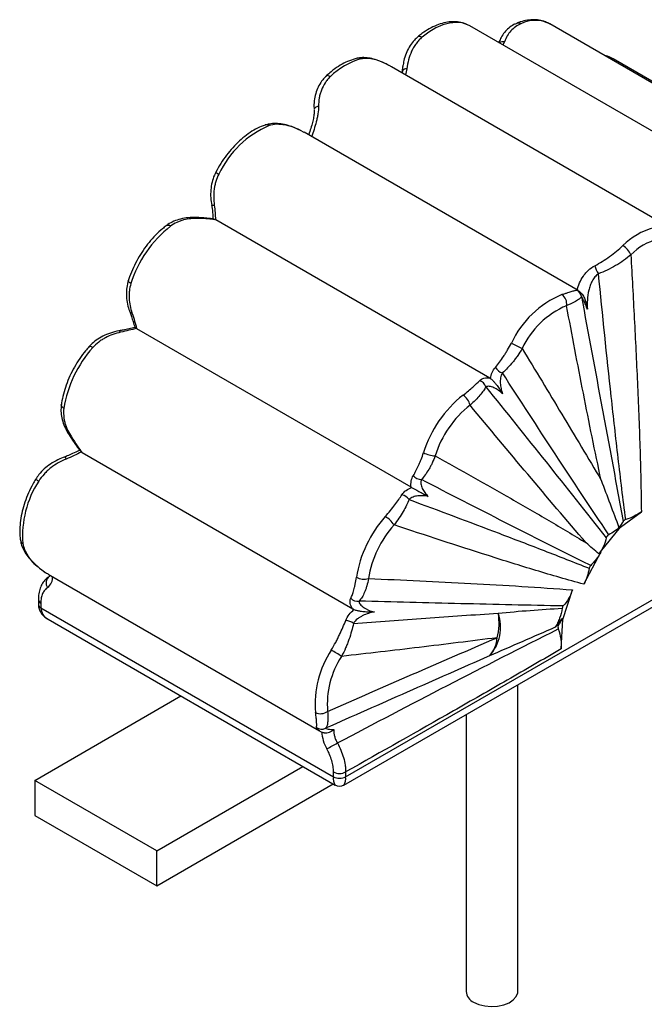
# Paper-space layout '_Isométrica' of a CAD drawing. Header units: millimetres. Extents: x -1323 to -510, y -1084 to 389.
# Tile 3 of 12: x -1323 to -1178, y -182 to 46. Entities that reach past the tile are written whole.
import ezdxf

# ---------------------------------------------------------------- set-up
doc = ezdxf.new("R2010")
doc.units = ezdxf.units.MM

psp = doc.layouts.new('_Isométrica')

# ---------------------------------------------------------------- linework, layer by layer
at = {"color": 7, "linetype": 'Continuous', "lineweight": 25}
for p, q in [((-1150.93, 5.86), (-1218.81, 45.04)), ((-1132.36, 6.31), (-1200.25, 45.49)), ((-1211.99, 41.39), (-1212.09, 41.16)), ((-1117.68, -1.79), (-1185.56, 37.4)), ((-1237.23, 35.68), (-1237.57, 35.87)), ((-1237, 35.53), (-1237.55, 35.86)), ((-1173.37, -1.17), (-1236.98, 35.55)), ((-1234.31, 35.95), (-1234.58, 34.17)), ((-1234.44, 34.6), (-1234.52, 34.13)), ((-1234.44, 34.6), (-1234.26, 35.94)), ((-1257.28, 20.31), (-1258.13, 20.81)), ((-1193.69, -16.35), (-1257.25, 20.35)), ((-1214.17, -36.64), (-1277.7, 0.04)), ((-1232.43, -61.96), (-1296.06, -25.22)), ((-1247.62, -129.13), (-1109.02, -49.12)), ((-1248.03, -131.06), (-1110.06, -51.41)), ((-1245.93, -90.22), (-1308.74, -53.96)), ((-1183.86, -71.2), (-1179.01, -67.69)), ((-1188.47, -76.97), (-1183.86, -71.2)), ((-1183.98, -71.14), (-1183.86, -71.2)), ((-1192.37, -84.48), (-1188.41, -77)), ((-1188.47, -76.97), (-1188.41, -77)), ((-1316.81, -82), (-1316.64, -82.09)), ((-1316.66, -82.13), (-1253.71, -118.47)), ((-1197.22, -92.61), (-1194.99, -85.8)), ((-1318.91, -88), (-1318.91, -89.12)), ((-1318.33, -88.82), (-1318.33, -89.94)), ((-1318.33, -89.94), (-1250.44, -129.13)), ((-1316.67, -92.59), (-1250.03, -131.06)), ((-1197.6, -99.45), (-1197.22, -92.61)), ((-1197.22, -92.61), (-1197.48, -92.47)), ((-1207.67, -178.95), (-1207.67, -107.76)), ((-1319.74, -129.95), (-1285.85, -110.38)), ((-1219.67, -114.69), (-1219.67, -178.95)), ((-1253.58, -118.48), (-1253.69, -118.43)), ((-1291.46, -146.27), (-1257.56, -126.71)), ((-1291.46, -146.27), (-1319.74, -129.95)), ((-1319.74, -129.95), (-1319.74, -138.11)), ((-1250.44, -129.13), (-1250.44, -128.01)), ((-1247.62, -128.01), (-1247.62, -129.13)), ((-1291.46, -154.44), (-1250.49, -130.79)), ((-1319.74, -138.11), (-1291.46, -154.44)), ((-1291.46, -154.44), (-1291.46, -146.27))]:
    psp.add_line(p, q, dxfattribs=at)
at = {"color": 8, "linetype": 'Continuous', "lineweight": 25}
for p, q in [((-1212.07, 41.15), (-1211.96, 41.38)), ((-1210.79, 41.37), (-1211.15, 40.62)), ((-1234.52, 34.13), (-1234.44, 34.6)), ((-1233.4, 35.1), (-1233.7, 33.66))]:
    psp.add_line(p, q, dxfattribs=at)
at = {"color": 8, "linetype": 'Continuous', "lineweight": 25, "flags": 128}
for points in [[(-1218.81, 45.04), (-1219.33, 45.31), (-1220.6, 45.71), (-1222, 45.84), (-1223.5, 45.69), (-1225.06, 45.26), (-1226.67, 44.55), (-1228.28, 43.6), (-1229.88, 42.4)], [(-1229.88, 42.4), (-1230.15, 42.53), (-1230.4, 42.6), (-1230.62, 42.61), (-1230.79, 42.56), (-1230.86, 42.52)], [(-1185.56, 37.4), (-1186.49, 37.83), (-1187.39, 38.07)], [(-1251.16, 33.28), (-1251.43, 33.41), (-1251.67, 33.49), (-1251.88, 33.51), (-1252.04, 33.47), (-1252.11, 33.42)], [(-1297.43, -14.75), (-1297.69, -14.59), (-1297.88, -14.44), (-1298, -14.29), (-1298.06, -14.15), (-1298.05, -14.07)], [(-1297.19, -21.54), (-1297.35, -21.55), (-1297.47, -21.55), (-1297.57, -21.53), (-1297.62, -21.5), (-1297.64, -21.48)], [(-1299.82, -26.02), (-1299.9, -25.89), (-1299.98, -25.79), (-1300.06, -25.73), (-1300.13, -25.69), (-1300.19, -25.69)], [(-1306.29, -29.58), (-1306.56, -29.44), (-1306.79, -29.35), (-1306.98, -29.32), (-1307.12, -29.33), (-1307.18, -29.38)], [(-1313, -43.67), (-1313.25, -43.5), (-1313.44, -43.31), (-1313.56, -43.12), (-1313.6, -42.93), (-1313.59, -42.87)], [(-1319.1, -80.31), (-1319.18, -80.28), (-1319.2, -80.26)]]:
    psp.add_lwpolyline(points, dxfattribs=at)
at = {"color": 7, "linetype": 'Continuous', "lineweight": 25, "flags": 128}
for points in [[(-1253.9, 26.42), (-1254.12, 26.35), (-1254.33, 26.27), (-1254.51, 26.17), (-1254.66, 26.07), (-1254.78, 25.97), (-1254.86, 25.86), (-1254.91, 25.75), (-1254.93, 25.64)], [(-1217.92, -181.39), (-1216.73, -181.93), (-1215.35, -182.27), (-1213.86, -182.41), (-1212.37, -182.33), (-1210.95, -182.03), (-1209.71, -181.54), (-1208.71, -180.89), (-1208.03, -180.12), (-1207.7, -179.27), (-1207.67, -178.95)]]:
    psp.add_lwpolyline(points, dxfattribs=at)
at = {"color": 8, "linetype": 'Continuous', "lineweight": 25}
for centre, radius, start, end in [((-1207.56, 44.63), 1.08, 56.4437, 109.0321), ((-1203.64, 38.82), 7.49, 63.0682, 116.3301), ((-1210.99, 39.57), 1.81, 83.626, 122.8473), ((-1244.69, 36.37), 1.18, 58.4344, 101.2909), ((-1265.95, 20.98), 1.12, 57.1912, 106.4683), ((-1276.14, 12.71), 2.25, 224.8131, 246.5589), ((-1278.6, 5.75), 2.33, 267.3743, 282.528), ((-1282.09, 0.21), 0.371, 26.8419, 81.981), ((-1288.83, -2.1), 0.88, 49.4465, 118.3314), ((-1311.33, -50.04), 0.275, 223.9652, 287.2472), ((-1313.69, -55.74), 1.28, 13.2147, 40.6899), ((-1321.41, -64.53), 4.73, 56.8734, 67.1338), ((-1322.02, -74.05), 1.09, 190.82, 243.4817), ((-1317.91, -87.9), 1.01, 186.3271, 245.57), ((-1317.91, -89.02), 1.01, 185.7249, 245.6227), ((-1315.21, -89.83), 3.11, 181.9221, 242.157), ((-1247.76, -129.57), 2.72, 170.6978, 213.1776), ((-1250.3, -129.57), 2.72, 326.7992, 9.3104)]:
    psp.add_arc(centre, radius, start, end, dxfattribs=at)
at = {"color": 7, "linetype": 'Continuous', "lineweight": 25}
for centre, radius, start, end in [((-1239.96, 22.06), 15.85, 105.036, 134.9685), ((-1233.4, 33.76), 1.34, 89.8589, 141.1885), ((-1256.57, 1.11), 22.58, 112.8854, 155.018), ((-1271.17, -23.01), 27.54, 128.3756, 162.5441), ((-1172.08, -17.13), 15.85, 105.036, 134.9685), ((-1171.56, -17.94), 13.99, 105.036, 134.9685), ((-1185.53, -9.7), 4.41, 21.9978, 59.2252), ((-1184.72, -9.4), 5.21, 193.0706, 215.7771), ((-1188.68, -38.08), 22.58, 112.8854, 155.018), ((-1198.94, -19.44), 2.62, 350.7543, 55.7993), ((-1194.89, -18.01), 2, 8.0363, 62.0816), ((-1188.61, -38.21), 19.92, 112.8854, 155.018), ((-1285.71, -48.03), 27.64, 138.1337, 170.9222), ((-1196.37, -6.41), 25.55, 239.9924, 246.2488), ((-1210.34, -32.61), 2.98, 211.8984, 252.4108), ((-1217.16, -39.34), 2.17, 18.1586, 73.6719), ((-1203.28, -62.2), 27.54, 128.3756, 162.5441), ((-1222.25, -43.66), 3.57, 11.8315, 58.4135), ((-1203.67, -61.97), 24.3, 128.3756, 162.5441), ((-1226.75, -49.02), 5.66, 240.3278, 268.988), ((-1230, -57.78), 2.4, 217.0956, 268.9275), ((-1299.63, -73.14), 22.95, 146.7791, 184.7133), ((-1235.01, -66.13), 2.47, 32.0619, 79.4352), ((-1217.83, -87.22), 27.64, 138.1337, 170.9222), ((-1218.23, -86.99), 24.39, 138.1337, 170.9222), ((-1241.41, -73.9), 5.94, 32.4411, 59.7284), ((-1315.33, -84.15), 1.81, 125.738, 216.4436), ((-1318.65, -82.81), 3.05, 307.7334, 2.8256), ((-1243.38, -79.64), 3.66, 241.47, 286.8807), ((-1244.88, -86.29), 2.11, 222.859, 280.8577), ((-1221.38, -94.46), 9.72, 317.0419, 19.6816), ((-1224.82, -93.51), 12.81, 344.7804, 10.4681), ((-1247.75, -95.89), 3.01, 50.0787, 87.177), ((-1198.13, -94.99), 1.03, 135.5345, 147.6006), ((-1219.28, -96.44), 6.83, 317.2323, 356.4031), ((-1231.75, -112.32), 22.95, 146.7791, 184.7133), ((-1278.6, -147.67), 55.33, 57.1217, 60.0089), ((-1231.63, -112.3), 20.25, 146.7791, 184.7133), ((-1253.42, -111.77), 2.72, 243.7861, 306.253), ((-1253.18, -116.08), 2, 232.8646, 296.0512), ((-1244.26, -118.17), 8.93, 183.4593, 210.0022), ((-1283.42, -62.61), 67.75, 297.6444, 300.0138), ((-1249.03, -125.28), 3.07, 242.6097, 297.3903), ((-1249.03, -126.4), 3.07, 242.6097, 297.3903), ((-1249.03, -129.32), 2, 237.9074, 301.8435), ((-1216.79, -178.73), 2.89, 184.2066, 247.1136)]:
    psp.add_arc(centre, radius, start, end, dxfattribs=at)
for points, knots in [([(-1218.84, 45.06), (-1219.28, 45.27), (-1220.16, 45.71), (-1221.64, 46.01), (-1223.2, 46.04), (-1224.83, 45.78), (-1226.51, 45.23), (-1228.22, 44.4), (-1229.68, 43.46), (-1230.54, 42.77), (-1230.86, 42.51)], [0, 0, 0, 0, 0.124184, 0.250162, 0.377673, 0.508544, 0.64323, 0.780863, 0.920017, 1, 1, 1, 1]), ([(-1200.19, 45.44), (-1200.55, 45.63), (-1201.34, 46.07), (-1202.72, 46.41), (-1204.26, 46.51), (-1205.87, 46.31), (-1207.1, 45.97), (-1207.78, 45.7), (-1207.92, 45.65)], [0, 0, 0, 0, 0.158982, 0.352587, 0.547675, 0.747442, 0.949342, 1, 1, 1, 1]), ([(-1207.9, 45.61), (-1208.14, 45.52), (-1208.83, 45.27), (-1209.8, 44.56), (-1210.79, 43.54), (-1211.53, 42.45), (-1211.86, 41.68), (-1211.99, 41.35)], [0, 0, 0, 0, 0.1220837, 0.3519118, 0.5846611, 0.8272844, 1, 1, 1, 1]), ([(-1206.96, 45.53), (-1207.41, 45.35), (-1207.83, 45.11), (-1208.59, 44.56), (-1208.95, 44.23), (-1209.9, 43.16), (-1210.4, 42.32), (-1210.79, 41.37)], [0, 0, 0, 0, 0.25, 0.25, 0.5, 0.5, 1, 1, 1, 1]), ([(-1230.84, 42.49), (-1231.13, 42.25), (-1231.82, 41.66), (-1232.7, 40.49), (-1233.48, 39.02), (-1234.03, 37.5), (-1234.21, 36.45), (-1234.28, 35.98)], [0, 0, 0, 0, 0.149879, 0.360001, 0.580134, 0.811284, 1, 1, 1, 1]), ([(-1229.88, 42.4), (-1230.15, 42.18), (-1230.4, 41.94), (-1230.86, 41.44), (-1231.08, 41.18), (-1231.48, 40.64), (-1231.67, 40.35), (-1232.02, 39.76), (-1232.18, 39.45), (-1232.61, 38.51), (-1232.84, 37.85), (-1233.2, 36.51), (-1233.32, 35.81), (-1233.4, 35.1)], [0, 0, 0, 0, 0.125, 0.125, 0.25, 0.25, 0.375, 0.375, 0.5, 0.5, 0.75, 0.75, 1, 1, 1, 1]), ([(-1244.92, 37.52), (-1245.24, 37.44), (-1246.12, 37.22), (-1247.59, 36.63), (-1249.3, 35.67), (-1250.82, 34.58), (-1251.73, 33.76), (-1252.11, 33.42)], [0, 0, 0, 0, 0.129132, 0.361984, 0.597055, 0.833726, 1, 1, 1, 1]), ([(-1237.72, 35.94), (-1237.88, 36.03), (-1238.61, 36.44), (-1239.89, 36.98), (-1241.51, 37.48), (-1243, 37.69), (-1244.14, 37.7), (-1244.74, 37.54), (-1244.91, 37.49)], [0, 0, 0, 0, 0.064332, 0.304527, 0.524052, 0.729672, 0.925061, 1, 1, 1, 1]), ([(-1237.55, 35.86), (-1238.13, 36.17), (-1238.7, 36.45), (-1239.85, 36.92), (-1240.41, 37.11), (-1241.52, 37.38), (-1242.07, 37.46), (-1243.11, 37.51), (-1243.6, 37.47), (-1244.07, 37.37)], [0, 0, 0, 0, 0.25, 0.25, 0.5, 0.5, 0.75, 0.75, 1, 1, 1, 1]), ([(-1185.51, 37.36), (-1185.94, 37.6), (-1186.56, 37.94), (-1187.26, 38.08), (-1187.47, 38.12)], [0, 0, 0, 0, 0.700216, 1, 1, 1, 1]), ([(-1252.09, 33.4), (-1252.38, 33.12), (-1253.06, 32.47), (-1253.85, 31.21), (-1254.5, 29.72), (-1254.88, 28.08), (-1255.02, 26.69), (-1254.92, 25.87), (-1254.89, 25.63)], [0, 0, 0, 0, 0.141476, 0.325152, 0.513556, 0.710016, 0.914325, 1, 1, 1, 1]), ([(-1251.16, 33.28), (-1251.39, 33.06), (-1251.61, 32.83), (-1252.02, 32.34), (-1252.21, 32.09), (-1252.73, 31.3), (-1253.02, 30.74), (-1253.36, 29.85), (-1253.46, 29.55), (-1253.63, 28.94), (-1253.7, 28.63), (-1253.86, 27.69), (-1253.91, 27.06), (-1253.9, 26.42)], [0, 0, 0, 0, 0.125, 0.125, 0.25, 0.25, 0.5, 0.5, 0.625, 0.625, 0.75, 0.75, 1, 1, 1, 1]), ([(-1254.94, 25.47), (-1254.93, 25.38), (-1254.89, 24.98), (-1255, 24.1), (-1255.23, 22.91), (-1255.61, 21.57), (-1255.96, 20.49), (-1256.15, 19.87), (-1256.19, 19.73)], [0, 0, 0, 0, 0.0571, 0.236908, 0.433429, 0.657893, 0.923277, 1, 1, 1, 1]), ([(-1253.9, 26.42), (-1253.88, 25.84), (-1253.94, 25.24), (-1254.09, 24.33), (-1254.15, 24.02), (-1254.29, 23.4), (-1254.36, 23.1), (-1254.6, 22.2), (-1254.78, 21.6), (-1255.14, 20.41), (-1255.33, 19.83), (-1255.51, 19.26)], [0, 0, 0, 0, 0.25, 0.25, 0.375, 0.375, 0.5, 0.5, 0.75, 0.75, 1, 1, 1, 1]), ([(-1266.27, 22.05), (-1266.58, 21.93), (-1267.47, 21.62), (-1268.94, 20.88), (-1270.64, 19.76), (-1272.28, 18.4), (-1273.84, 16.82), (-1275.28, 15.06), (-1276.61, 13.16), (-1277.36, 11.81), (-1277.73, 11.13)], [0, 0, 0, 0, 0.072154, 0.2043, 0.337101, 0.470097, 0.602794, 0.735138, 0.867226, 1, 1, 1, 1]), ([(-1258.17, 20.83), (-1258.81, 21.13), (-1260.02, 21.69), (-1261.79, 22.2), (-1263.43, 22.42), (-1264.92, 22.39), (-1265.83, 22.16), (-1266.26, 22.04)], [0, 0, 0, 0, 0.237845, 0.449898, 0.645966, 0.831979, 1, 1, 1, 1]), ([(-1258.13, 20.81), (-1258.76, 21.12), (-1259.38, 21.39), (-1260.63, 21.82), (-1261.25, 21.98), (-1262.17, 22.14), (-1262.48, 22.17), (-1263.09, 22.21), (-1263.38, 22.22), (-1264.26, 22.18), (-1264.82, 22.09), (-1265.35, 21.91)], [0, 0, 0, 0, 0.25, 0.25, 0.5, 0.5, 0.625, 0.625, 0.75, 0.75, 1, 1, 1, 1]), ([(-1277.7, 11.11), (-1277.83, 10.87), (-1278.24, 10.14), (-1278.66, 8.75), (-1278.94, 6.98), (-1278.97, 5.18), (-1278.78, 3.99), (-1278.69, 3.42)], [0, 0, 0, 0, 0.102447, 0.319625, 0.545449, 0.780634, 1, 1, 1, 1]), ([(-1277.03, 10.65), (-1277.32, 10.1), (-1277.55, 9.53), (-1277.82, 8.65), (-1277.9, 8.35), (-1278.03, 7.74), (-1278.08, 7.44), (-1278.21, 6.53), (-1278.24, 5.92), (-1278.23, 4.7), (-1278.18, 4.09), (-1278.09, 3.47)], [0, 0, 0, 0, 0.25, 0.25, 0.375, 0.375, 0.5, 0.5, 0.75, 0.75, 1, 1, 1, 1]), ([(-1278.72, 3.42), (-1278.67, 3.15), (-1278.54, 2.45), (-1278.45, 1.33), (-1278.4, 0.54), (-1278.38, 0.15)], [0, 0, 0, 0, 0.233969, 0.622041, 1, 1, 1, 1]), ([(-1278.09, 3.47), (-1278.01, 2.88), (-1277.95, 2.31), (-1277.87, 1.19), (-1277.85, 0.64), (-1277.82, 0.1)], [0, 0, 0, 0, 0.5, 0.5, 1, 1, 1, 1]), ([(-1282.04, 0.57), (-1282.11, 0.57), (-1282.81, 0.66), (-1284.12, 0.57), (-1285.89, 0.3), (-1287.46, -0.25), (-1288.59, -0.8), (-1289.11, -1.24), (-1289.23, -1.34)], [0, 0, 0, 0, 0.025992, 0.274307, 0.507381, 0.726954, 0.935997, 1, 1, 1, 1]), ([(-1281.76, 0.38), (-1282.94, 0.42), (-1284.09, 0.31), (-1285.48, -0.05), (-1285.76, -0.14), (-1286.29, -0.33), (-1286.56, -0.44), (-1287.32, -0.8), (-1287.81, -1.09), (-1288.26, -1.43)], [0, 0, 0, 0, 0.5, 0.5, 0.625, 0.625, 0.75, 0.75, 1, 1, 1, 1]), ([(-1278.04, 0.16), (-1278.09, 0.18), (-1278.64, 0.34), (-1279.71, 0.43), (-1281, 0.52), (-1281.78, 0.57), (-1282.05, 0.58)], [0, 0, 0, 0, 0.044117, 0.487514, 0.8251, 1, 1, 1, 1]), ([(-1277.7, 0.04), (-1277.98, 0.1), (-1278.28, 0.15), (-1278.89, 0.23), (-1279.22, 0.26), (-1280.23, 0.33), (-1280.95, 0.35), (-1281.76, 0.38)], [0, 0, 0, 0, 0.25, 0.25, 0.5, 0.5, 1, 1, 1, 1]), ([(-1289.25, -1.32), (-1289.55, -1.55), (-1290.39, -2.21), (-1291.74, -3.47), (-1293.24, -5.15), (-1294.62, -7), (-1295.84, -8.97), (-1296.9, -11.03), (-1297.61, -12.75), (-1297.95, -13.76), (-1298.05, -14.07)], [0, 0, 0, 0, 0.076836, 0.220925, 0.364611, 0.507963, 0.651129, 0.794298, 0.937633, 1, 1, 1, 1]), ([(-1189.8, -10.58), (-1189.22, -10.28), (-1188.65, -9.95), (-1187.5, -9.23), (-1186.94, -8.84), (-1185.83, -8.04), (-1185.28, -7.62), (-1184.24, -6.78), (-1183.75, -6.35), (-1183.28, -5.91)], [0, 0, 0, 0, 0.25, 0.25, 0.5, 0.5, 0.75, 0.75, 1, 1, 1, 1]), ([(-1181.45, -8.05), (-1181.96, -8.5), (-1182.52, -8.93), (-1183.7, -9.78), (-1184.33, -10.18), (-1185.61, -10.94), (-1186.27, -11.29), (-1187.61, -11.93), (-1188.28, -12.21), (-1188.95, -12.45)], [0, 0, 0, 0, 0.25, 0.25, 0.5, 0.5, 0.75, 0.75, 1, 1, 1, 1]), ([(-1181.45, -8.05), (-1181.17, -12.97), (-1180.9, -17.9), (-1180.39, -27.78), (-1180.15, -32.72), (-1179.71, -42.64), (-1179.51, -47.61), (-1179.26, -55.1), (-1179.19, -57.61), (-1179.07, -62.63), (-1179.03, -65.15), (-1179.01, -67.69)], [0, 0, 0, 0, 0.25, 0.25, 0.5, 0.5, 0.75, 0.75, 0.875, 0.875, 1, 1, 1, 1]), ([(-1193.97, -16.27), (-1193.8, -15.69), (-1193.59, -15.12), (-1193.09, -14.01), (-1192.8, -13.48), (-1192.28, -12.74), (-1192.1, -12.5), (-1191.7, -12.04), (-1191.49, -11.81), (-1190.82, -11.2), (-1190.34, -10.85), (-1189.8, -10.58)], [0, 0, 0, 0, 0.25, 0.25, 0.5, 0.5, 0.625, 0.625, 0.75, 0.75, 1, 1, 1, 1]), ([(-1188.95, -12.45), (-1189.27, -12.65), (-1189.55, -12.91), (-1190.04, -13.48), (-1190.26, -13.8), (-1190.62, -14.47), (-1190.77, -14.82), (-1191.03, -15.54), (-1191.13, -15.91), (-1191.39, -17.02), (-1191.48, -17.76), (-1191.57, -19.24), (-1191.56, -19.97), (-1191.53, -20.68)], [0, 0, 0, 0, 0.125, 0.125, 0.25, 0.25, 0.375, 0.375, 0.5, 0.5, 0.75, 0.75, 1, 1, 1, 1]), ([(-1182.64, -69.47), (-1183.25, -64.72), (-1183.82, -59.97), (-1184.93, -50.47), (-1185.47, -45.71), (-1187.03, -31.45), (-1188.01, -21.95), (-1188.95, -12.45)], [0, 0, 0, 0, 0.25, 0.25, 0.5, 0.5, 1, 1, 1, 1]), ([(-1298.01, -14.09), (-1298.1, -14.33), (-1298.37, -15.09), (-1298.52, -16.47), (-1298.49, -18.2), (-1298.2, -19.89), (-1297.81, -20.96), (-1297.62, -21.47)], [0, 0, 0, 0, 0.101966, 0.321957, 0.550757, 0.788229, 1, 1, 1, 1]), ([(-1297.43, -14.75), (-1297.61, -15.3), (-1297.73, -15.86), (-1297.83, -16.72), (-1297.86, -17), (-1297.88, -17.58), (-1297.87, -17.87), (-1297.83, -18.73), (-1297.76, -19.3), (-1297.53, -20.43), (-1297.38, -20.99), (-1297.19, -21.54)], [0, 0, 0, 0, 0.25, 0.25, 0.375, 0.375, 0.5, 0.5, 0.75, 0.75, 1, 1, 1, 1]), ([(-1197.47, -17.27), (-1197.2, -17.19), (-1196.95, -17.11), (-1196.49, -16.95), (-1196.27, -16.88), (-1195.87, -16.75), (-1195.68, -16.69), (-1195.33, -16.58), (-1195.17, -16.54), (-1194.74, -16.41), (-1194.51, -16.35), (-1194.15, -16.26), (-1194.03, -16.24), (-1193.95, -16.24)], [0, 0, 0, 0, 0.125, 0.125, 0.25, 0.25, 0.375, 0.375, 0.5, 0.5, 0.75, 0.75, 1, 1, 1, 1]), ([(-1192.91, -17.73), (-1192.93, -17.84), (-1193.02, -17.97), (-1193.32, -18.25), (-1193.53, -18.41), (-1193.96, -18.68), (-1194.12, -18.78), (-1194.47, -18.98), (-1194.67, -19.08), (-1195.09, -19.29), (-1195.31, -19.4), (-1195.81, -19.63), (-1196.07, -19.74), (-1196.35, -19.86)], [0, 0, 0, 0, 0.25, 0.25, 0.5, 0.5, 0.625, 0.625, 0.75, 0.75, 0.875, 0.875, 1, 1, 1, 1]), ([(-1192.92, -17.04), (-1193.09, -16.83), (-1193.29, -16.6), (-1193.58, -16.42), (-1193.62, -16.4)], [0, 0, 0, 0, 0.868083, 1, 1, 1, 1]), ([(-1192.91, -17.03), (-1192.8, -17.15), (-1192.43, -17.58), (-1191.96, -18.68), (-1191.7, -19.74), (-1191.56, -20.5), (-1191.53, -20.66), (-1191.53, -20.67), (-1191.53, -20.68)], [0, 0, 0, 0, 0.109131, 0.365991, 0.865486, 0.987967, 0.997324, 1, 1, 1, 1]), ([(-1192.91, -17.73), (-1191.31, -26.36), (-1189.7, -35.01), (-1187.28, -48.04), (-1186.47, -52.39), (-1184.84, -61.12), (-1184.03, -65.5), (-1183.23, -69.9)], [0, 0, 0, 0, 0.5, 0.5, 0.75, 0.75, 1, 1, 1, 1]), ([(-1191.53, -20.68), (-1191.65, -20.33), (-1191.78, -20), (-1192.04, -19.38), (-1192.17, -19.09), (-1192.37, -18.7), (-1192.43, -18.58), (-1192.56, -18.35), (-1192.62, -18.24), (-1192.78, -17.96), (-1192.87, -17.81), (-1192.91, -17.73)], [0, 0, 0, 0, 0.25, 0.25, 0.5, 0.5, 0.625, 0.625, 0.75, 0.75, 1, 1, 1, 1]), ([(-1188.34, -60.31), (-1189.06, -56.99), (-1189.76, -53.64), (-1191.13, -46.93), (-1191.8, -43.56), (-1193.79, -33.43), (-1195.08, -26.66), (-1196.35, -19.86)], [0, 0, 0, 0, 0.25, 0.25, 0.5, 0.5, 1, 1, 1, 1]), ([(-1297.65, -21.47), (-1297.54, -21.77), (-1297.27, -22.49), (-1296.91, -23.64), (-1296.66, -24.5), (-1296.51, -24.92), (-1296.5, -24.94)], [0, 0, 0, 0, 0.231336, 0.573315, 0.97479, 1, 1, 1, 1]), ([(-1297.19, -21.54), (-1296.95, -22.22), (-1296.76, -22.86), (-1296.49, -23.79), (-1296.4, -24.09), (-1296.23, -24.67), (-1296.15, -24.95), (-1296.06, -25.22)], [0, 0, 0, 0, 0.5, 0.5, 0.75, 0.75, 1, 1, 1, 1]), ([(-1296.5, -24.93), (-1296.94, -25.02), (-1297.82, -25.17), (-1299.06, -25.47), (-1299.88, -25.63), (-1300.2, -25.69)], [0, 0, 0, 0, 0.392981, 0.76958, 1, 1, 1, 1]), ([(-1296.14, -25.17), (-1296.22, -25.13), (-1296.36, -25.04), (-1296.5, -24.94), (-1296.5, -24.94), (-1296.5, -24.93)], [0, 0, 0, 0, 0.284811, 0.56861, 1, 1, 1, 1]), ([(-1300.19, -25.69), (-1300.2, -25.69), (-1300.88, -25.78), (-1302.16, -26.16), (-1303.93, -26.86), (-1305.46, -27.8), (-1306.54, -28.65), (-1307.03, -29.24), (-1307.16, -29.4)], [0, 0, 0, 0, 0.005558, 0.256296, 0.491705, 0.713469, 0.924959, 1, 1, 1, 1]), ([(-1299.82, -26.02), (-1301.05, -26.29), (-1302.23, -26.7), (-1303.61, -27.43), (-1303.88, -27.59), (-1304.41, -27.93), (-1304.67, -28.11), (-1305.41, -28.68), (-1305.87, -29.11), (-1306.29, -29.58)], [0, 0, 0, 0, 0.5, 0.5, 0.625, 0.625, 0.75, 0.75, 1, 1, 1, 1]), ([(-1296.14, -25.17), (-1296.7, -25.28), (-1297.28, -25.42), (-1298.5, -25.71), (-1299.14, -25.87), (-1299.82, -26.02)], [0, 0, 0, 0, 0.5, 0.5, 1, 1, 1, 1]), ([(-1307.18, -29.38), (-1307.44, -29.68), (-1308.2, -30.55), (-1309.35, -32.11), (-1310.57, -34.08), (-1311.62, -36.15), (-1312.48, -38.27), (-1313.13, -40.37), (-1313.45, -41.9), (-1313.57, -42.72), (-1313.59, -42.87)], [0, 0, 0, 0, 0.079357, 0.228439, 0.377396, 0.526365, 0.675511, 0.82503, 0.967274, 1, 1, 1, 1]), ([(-1212.86, -34.18), (-1212.55, -33.8), (-1212.24, -33.4), (-1211.61, -32.55), (-1211.3, -32.1), (-1210.82, -31.39), (-1210.66, -31.14), (-1210.35, -30.64), (-1210.19, -30.39), (-1209.74, -29.62), (-1209.44, -29.09), (-1209.15, -28.54)], [0, 0, 0, 0, 0.25, 0.25, 0.5, 0.5, 0.625, 0.625, 0.75, 0.75, 1, 1, 1, 1]), ([(-1206.66, -29.8), (-1206.99, -30.37), (-1207.34, -30.92), (-1207.88, -31.7), (-1208.07, -31.96), (-1208.45, -32.46), (-1208.65, -32.71), (-1209.23, -33.43), (-1209.63, -33.87), (-1210.43, -34.7), (-1210.83, -35.09), (-1211.24, -35.45)], [0, 0, 0, 0, 0.25, 0.25, 0.375, 0.375, 0.5, 0.5, 0.75, 0.75, 1, 1, 1, 1]), ([(-1206.66, -29.8), (-1203.59, -34.86), (-1200.52, -39.94), (-1194.41, -50.1), (-1191.36, -55.2), (-1188.34, -60.31)], [0, 0, 0, 0, 0.5, 0.5, 1, 1, 1, 1]), ([(-1214.05, -36.71), (-1213.95, -36.25), (-1213.8, -35.8), (-1213.41, -34.95), (-1213.17, -34.55), (-1212.86, -34.18)], [0, 0, 0, 0, 0.5, 0.5, 1, 1, 1, 1]), ([(-1211.24, -35.45), (-1211.45, -35.8), (-1211.58, -36.19), (-1211.73, -37.01), (-1211.75, -37.43), (-1211.71, -38.27), (-1211.65, -38.68), (-1211.48, -39.49), (-1211.36, -39.89), (-1211.23, -40.27)], [0, 0, 0, 0, 0.25, 0.25, 0.5, 0.5, 0.75, 0.75, 1, 1, 1, 1]), ([(-1186.56, -72.98), (-1190.76, -66.76), (-1194.89, -60.51), (-1203.1, -47.99), (-1207.18, -41.72), (-1211.24, -35.45)], [0, 0, 0, 0, 0.5, 0.5, 1, 1, 1, 1]), ([(-1220.38, -40.61), (-1219.93, -40.27), (-1219.51, -39.95), (-1218.75, -39.32), (-1218.39, -39.01), (-1217.44, -38.17), (-1216.94, -37.68), (-1216.55, -37.26)], [0, 0, 0, 0, 0.25, 0.25, 0.5, 0.5, 1, 1, 1, 1]), ([(-1215.11, -38.67), (-1215.25, -38.96), (-1215.44, -39.27), (-1215.88, -39.93), (-1216.14, -40.27), (-1216.75, -40.99), (-1217.1, -41.37), (-1217.86, -42.14), (-1218.29, -42.53), (-1218.75, -42.92)], [0, 0, 0, 0, 0.25, 0.25, 0.5, 0.5, 0.75, 0.75, 1, 1, 1, 1]), ([(-1216.55, -37.26), (-1216.29, -36.98), (-1215.93, -36.79), (-1215.31, -36.64), (-1215.09, -36.61), (-1214.63, -36.59), (-1214.4, -36.61), (-1214.17, -36.64)], [0, 0, 0, 0, 0.5, 0.5, 0.75, 0.75, 1, 1, 1, 1]), ([(-1211.23, -40.27), (-1211.54, -39.97), (-1211.86, -39.7), (-1212.54, -39.23), (-1212.89, -39.03), (-1213.42, -38.8), (-1213.59, -38.73), (-1213.94, -38.63), (-1214.11, -38.59), (-1214.59, -38.53), (-1214.89, -38.56), (-1215.11, -38.67)], [0, 0, 0, 0, 0.25, 0.25, 0.5, 0.5, 0.625, 0.625, 0.75, 0.75, 1, 1, 1, 1]), ([(-1215.11, -38.67), (-1210.45, -44.46), (-1205.79, -50.26), (-1196.47, -61.93), (-1191.81, -67.8), (-1187.15, -73.72)], [0, 0, 0, 0, 0.5, 0.5, 1, 1, 1, 1]), ([(-1214.05, -36.71), (-1213.88, -36.83), (-1213.7, -36.99), (-1213.35, -37.33), (-1213.19, -37.51), (-1212.91, -37.84), (-1212.78, -38), (-1212.54, -38.32), (-1212.42, -38.47), (-1212.11, -38.91), (-1211.92, -39.19), (-1211.56, -39.74), (-1211.39, -40.01), (-1211.23, -40.27)], [0, 0, 0, 0, 0.125, 0.125, 0.25, 0.25, 0.375, 0.375, 0.5, 0.5, 0.75, 0.75, 1, 1, 1, 1]), ([(-1313.56, -42.87), (-1313.61, -43.22), (-1313.72, -44.08), (-1313.57, -45.51), (-1313.17, -47.12), (-1312.5, -48.72), (-1311.85, -49.72), (-1311.53, -50.23)], [0, 0, 0, 0, 0.138245, 0.340254, 0.553602, 0.774483, 1, 1, 1, 1]), ([(-1191.83, -74.87), (-1196.36, -69.61), (-1200.86, -64.3), (-1209.83, -53.64), (-1214.29, -48.29), (-1218.75, -42.92)], [0, 0, 0, 0, 0.5, 0.5, 1, 1, 1, 1]), ([(-1313, -43.67), (-1313.08, -44.23), (-1313.09, -44.8), (-1313.02, -45.65), (-1312.99, -45.94), (-1312.89, -46.5), (-1312.82, -46.79), (-1312.58, -47.64), (-1312.38, -48.19), (-1311.88, -49.26), (-1311.59, -49.79), (-1311.25, -50.3)], [0, 0, 0, 0, 0.25, 0.25, 0.375, 0.375, 0.5, 0.5, 0.75, 0.75, 1, 1, 1, 1]), ([(-1311.54, -50.23), (-1311.35, -50.5), (-1310.9, -51.15), (-1310.23, -52.17), (-1309.59, -53.09), (-1309.14, -53.58), (-1308.97, -53.77)], [0, 0, 0, 0, 0.194407, 0.472464, 0.80047, 1, 1, 1, 1]), ([(-1311.25, -50.3), (-1310.77, -51.04), (-1310.34, -51.73), (-1309.52, -52.97), (-1309.13, -53.5), (-1308.74, -53.96)], [0, 0, 0, 0, 0.5, 0.5, 1, 1, 1, 1]), ([(-1309.3, -53.4), (-1309.39, -53.44), (-1309.91, -53.67), (-1310.87, -54.14), (-1311.94, -54.63), (-1312.55, -54.83), (-1312.72, -54.89)], [0, 0, 0, 0, 0.086663, 0.512863, 0.862256, 1, 1, 1, 1]), ([(-1308.95, -53.81), (-1309.49, -54.08), (-1310.05, -54.36), (-1311.21, -54.92), (-1311.81, -55.19), (-1312.44, -55.45)], [0, 0, 0, 0, 0.5, 0.5, 1, 1, 1, 1]), ([(-1231.91, -59.23), (-1231.7, -58.9), (-1231.5, -58.55), (-1231.1, -57.79), (-1230.89, -57.38), (-1230.59, -56.71), (-1230.49, -56.48), (-1230.3, -56), (-1230.2, -55.76), (-1229.91, -55.01), (-1229.73, -54.49), (-1229.55, -53.94)], [0, 0, 0, 0, 0.25, 0.25, 0.5, 0.5, 0.625, 0.625, 0.75, 0.75, 1, 1, 1, 1]), ([(-1226.85, -54.68), (-1227.06, -55.27), (-1227.29, -55.82), (-1227.66, -56.61), (-1227.79, -56.87), (-1228.05, -57.36), (-1228.19, -57.61), (-1228.6, -58.3), (-1228.88, -58.73), (-1229.45, -59.51), (-1229.74, -59.86), (-1230.04, -60.18)], [0, 0, 0, 0, 0.25, 0.25, 0.375, 0.375, 0.5, 0.5, 0.75, 0.75, 1, 1, 1, 1]), ([(-1226.85, -54.68), (-1220.96, -57.96), (-1215.09, -61.26), (-1206.32, -66.29), (-1203.4, -67.97), (-1197.59, -71.38), (-1194.7, -73.11), (-1191.83, -74.87)], [0, 0, 0, 0, 0.5, 0.5, 0.75, 0.75, 1, 1, 1, 1]), ([(-1312.71, -54.92), (-1313.27, -55.13), (-1314.45, -55.57), (-1316.08, -56.53), (-1317.56, -57.68), (-1318.74, -58.89), (-1319.31, -59.78), (-1319.56, -60.18)], [0, 0, 0, 0, 0.204039, 0.429024, 0.640026, 0.842336, 1, 1, 1, 1]), ([(-1312.44, -55.45), (-1313.09, -55.7), (-1313.71, -56), (-1314.91, -56.67), (-1315.49, -57.05), (-1316.31, -57.69), (-1316.58, -57.92), (-1317.1, -58.39), (-1317.34, -58.64), (-1318.04, -59.41), (-1318.46, -59.96), (-1318.83, -60.56)], [0, 0, 0, 0, 0.25, 0.25, 0.5, 0.5, 0.625, 0.625, 0.75, 0.75, 1, 1, 1, 1]), ([(-1232.43, -61.96), (-1232.46, -61.72), (-1232.47, -61.48), (-1232.47, -61), (-1232.44, -60.76), (-1232.32, -60.06), (-1232.16, -59.62), (-1231.91, -59.23)], [0, 0, 0, 0, 0.25, 0.25, 0.5, 0.5, 1, 1, 1, 1]), ([(-1319.58, -60.17), (-1319.78, -60.52), (-1320.38, -61.54), (-1321.24, -63.29), (-1322.07, -65.42), (-1322.7, -67.56), (-1323.1, -69.68), (-1323.27, -71.74), (-1323.22, -73.25), (-1323.11, -74.07), (-1323.08, -74.25)], [0, 0, 0, 0, 0.077244, 0.222542, 0.368113, 0.514081, 0.660657, 0.808012, 0.956186, 1, 1, 1, 1]), ([(-1230.04, -60.18), (-1230.17, -60.48), (-1230.19, -60.82), (-1230.13, -61.35), (-1230.09, -61.53), (-1229.99, -61.88), (-1229.92, -62.06), (-1229.69, -62.57), (-1229.49, -62.9), (-1229.03, -63.53), (-1228.77, -63.83), (-1228.49, -64.1)], [0, 0, 0, 0, 0.25, 0.25, 0.375, 0.375, 0.5, 0.5, 0.75, 0.75, 1, 1, 1, 1]), ([(-1190.76, -80.09), (-1194.08, -78.46), (-1197.39, -76.81), (-1203.97, -73.51), (-1207.25, -71.85), (-1217.06, -66.87), (-1223.56, -63.52), (-1230.04, -60.18)], [0, 0, 0, 0, 0.25, 0.25, 0.5, 0.5, 1, 1, 1, 1]), ([(-1188.34, -60.31), (-1187.63, -62.16), (-1186.94, -64), (-1185.58, -67.65), (-1184.9, -69.47), (-1184.22, -71.27)], [0, 0, 0, 0, 0.5, 0.5, 1, 1, 1, 1]), ([(-1238.41, -68.77), (-1237.99, -68.29), (-1237.6, -67.83), (-1236.86, -66.91), (-1236.51, -66.46), (-1235.56, -65.18), (-1235.02, -64.41), (-1234.56, -63.7)], [0, 0, 0, 0, 0.25, 0.25, 0.5, 0.5, 1, 1, 1, 1]), ([(-1234.56, -63.7), (-1234.3, -63.31), (-1233.96, -62.97), (-1233.21, -62.41), (-1232.78, -62.18), (-1232.34, -62.01)], [0, 0, 0, 0, 0.5, 0.5, 1, 1, 1, 1]), ([(-1228.49, -64.1), (-1228.88, -64.02), (-1229.27, -63.96), (-1230.07, -63.91), (-1230.46, -63.92), (-1231.24, -64.01), (-1231.63, -64.1), (-1232.34, -64.38), (-1232.66, -64.57), (-1232.91, -64.82)], [0, 0, 0, 0, 0.25, 0.25, 0.5, 0.5, 0.75, 0.75, 1, 1, 1, 1]), ([(-1232.34, -62.01), (-1232.16, -62.1), (-1231.95, -62.22), (-1231.52, -62.45), (-1231.32, -62.56), (-1230.94, -62.76), (-1230.77, -62.86), (-1230.43, -63.04), (-1230.27, -63.13), (-1229.82, -63.38), (-1229.54, -63.53), (-1229, -63.82), (-1228.74, -63.96), (-1228.49, -64.1)], [0, 0, 0, 0, 0.125, 0.125, 0.25, 0.25, 0.375, 0.375, 0.5, 0.5, 0.75, 0.75, 1, 1, 1, 1]), ([(-1232.91, -64.82), (-1233.26, -65.68), (-1233.7, -66.61), (-1234.56, -68.1), (-1234.89, -68.63), (-1235.59, -69.67), (-1235.97, -70.19), (-1236.39, -70.71)], [0, 0, 0, 0, 0.5, 0.5, 0.75, 0.75, 1, 1, 1, 1]), ([(-1232.91, -64.82), (-1225.96, -67.4), (-1219, -70), (-1208.55, -73.98), (-1205.06, -75.31), (-1198.09, -78.01), (-1194.6, -79.37), (-1191.11, -80.76)], [0, 0, 0, 0, 0.5, 0.5, 0.75, 0.75, 1, 1, 1, 1]), ([(-1179.01, -67.69), (-1179.53, -68.06), (-1180.09, -68.4), (-1181.3, -68.99), (-1181.95, -69.26), (-1182.64, -69.47)], [0, 0, 0, 0, 0.5, 0.5, 1, 1, 1, 1]), ([(-1192.37, -84.48), (-1194.23, -83.97), (-1196.09, -83.45), (-1199.79, -82.37), (-1201.64, -81.82), (-1207.17, -80.15), (-1210.84, -79), (-1221.82, -75.51), (-1229.11, -73.13), (-1236.39, -70.71)], [0, 0, 0, 0, 0.125, 0.125, 0.25, 0.25, 0.5, 0.5, 1, 1, 1, 1]), ([(-1182.64, -69.47), (-1182.77, -69.51), (-1182.9, -69.57), (-1183.1, -69.72), (-1183.18, -69.81), (-1183.23, -69.9)], [0, 0, 0, 0, 0.5, 0.5, 1, 1, 1, 1]), ([(-1186.56, -72.98), (-1186.71, -73.06), (-1186.84, -73.17), (-1187.05, -73.43), (-1187.12, -73.57), (-1187.15, -73.72)], [0, 0, 0, 0, 0.5, 0.5, 1, 1, 1, 1]), ([(-1183.98, -71.14), (-1184.36, -71.5), (-1184.77, -71.83), (-1185.64, -72.45), (-1186.09, -72.73), (-1186.56, -72.98)], [0, 0, 0, 0, 0.5, 0.5, 1, 1, 1, 1]), ([(-1323.05, -74.25), (-1323.01, -74.53), (-1322.9, -75.27), (-1322.42, -76.43), (-1321.64, -77.75), (-1320.57, -79.02), (-1319.71, -79.86), (-1319.22, -80.25), (-1319.2, -80.26)], [0, 0, 0, 0, 0.123423, 0.322109, 0.532214, 0.756471, 0.992548, 1, 1, 1, 1]), ([(-1322.5, -75.02), (-1322.43, -75.5), (-1322.29, -75.97), (-1321.91, -76.9), (-1321.67, -77.36), (-1321.22, -78.03), (-1321.06, -78.25), (-1320.72, -78.69), (-1320.54, -78.9), (-1319.97, -79.52), (-1319.56, -79.92), (-1319.1, -80.31)], [0, 0, 0, 0, 0.25, 0.25, 0.5, 0.5, 0.625, 0.625, 0.75, 0.75, 1, 1, 1, 1]), ([(-1187.15, -73.72), (-1187.29, -74.36), (-1187.51, -74.99), (-1188.08, -76.23), (-1188.44, -76.85), (-1188.86, -77.43)], [0, 0, 0, 0, 0.5, 0.5, 1, 1, 1, 1]), ([(-1188.41, -77), (-1188.72, -77.59), (-1189.07, -78.14), (-1189.66, -78.91), (-1189.87, -79.16), (-1190.3, -79.64), (-1190.52, -79.87), (-1190.76, -80.09)], [0, 0, 0, 0, 0.5, 0.5, 0.75, 0.75, 1, 1, 1, 1]), ([(-1319.21, -80.26), (-1318.92, -80.49), (-1318.25, -81.05), (-1317.47, -81.65), (-1316.96, -81.93), (-1316.82, -82.01)], [0, 0, 0, 0, 0.347582, 0.81513, 1, 1, 1, 1]), ([(-1191.11, -80.76), (-1191.22, -81.41), (-1191.38, -82.04), (-1191.69, -82.97), (-1191.81, -83.28), (-1192.07, -83.89), (-1192.21, -84.19), (-1192.37, -84.48)], [0, 0, 0, 0, 0.5, 0.5, 0.75, 0.75, 1, 1, 1, 1]), ([(-1190.76, -80.09), (-1190.85, -80.17), (-1190.93, -80.28), (-1191.05, -80.51), (-1191.09, -80.64), (-1191.11, -80.76)], [0, 0, 0, 0, 0.5, 0.5, 1, 1, 1, 1]), ([(-1316.46, -82.77), (-1316.55, -82.82), (-1317, -83.05), (-1317.62, -83.74), (-1318.29, -84.77), (-1318.71, -86.01), (-1318.91, -87.09), (-1318.89, -87.8), (-1318.88, -88.01)], [0, 0, 0, 0, 0.053618, 0.259705, 0.465839, 0.68029, 0.903276, 1, 1, 1, 1]), ([(-1316.28, -82.35), (-1316.31, -82.45), (-1316.38, -82.69), (-1316.44, -82.72), (-1316.45, -82.73), (-1316.45, -82.73)], [0, 0, 0, 0, 0.340216, 0.820991, 1, 1, 1, 1]), ([(-1246.42, -87.73), (-1246.29, -87.48), (-1246.16, -87.2), (-1245.92, -86.55), (-1245.81, -86.19), (-1245.64, -85.58), (-1245.59, -85.36), (-1245.48, -84.91), (-1245.43, -84.67), (-1245.29, -83.94), (-1245.2, -83.42), (-1245.12, -82.85)], [0, 0, 0, 0, 0.25, 0.25, 0.5, 0.5, 0.625, 0.625, 0.75, 0.75, 1, 1, 1, 1]), ([(-1242.31, -83.14), (-1242.43, -83.76), (-1242.56, -84.32), (-1242.79, -85.12), (-1242.87, -85.37), (-1243.04, -85.86), (-1243.13, -86.09), (-1243.41, -86.75), (-1243.6, -87.14), (-1244.02, -87.82), (-1244.24, -88.12), (-1244.48, -88.36)], [0, 0, 0, 0, 0.25, 0.25, 0.375, 0.375, 0.5, 0.5, 0.75, 0.75, 1, 1, 1, 1]), ([(-1242.31, -83.14), (-1234.39, -83.48), (-1226.47, -83.85), (-1214.63, -84.48), (-1210.69, -84.71), (-1202.82, -85.2), (-1198.89, -85.48), (-1194.99, -85.8)], [0, 0, 0, 0, 0.5, 0.5, 0.75, 0.75, 1, 1, 1, 1]), ([(-1316.78, -85.22), (-1317.03, -85.38), (-1317.25, -85.58), (-1317.63, -86.06), (-1317.79, -86.33), (-1318.06, -86.95), (-1318.26, -87.62), (-1318.33, -88.4), (-1318.33, -88.82)], [0, 0, 0, 0, 0.25, 0.25, 0.5, 0.5, 0.75, 1, 1, 1, 1]), ([(-1194.99, -85.8), (-1195.22, -86.52), (-1195.52, -87.19), (-1196.23, -88.42), (-1196.64, -88.99), (-1197.11, -89.49)], [0, 0, 0, 0, 0.5, 0.5, 1, 1, 1, 1]), ([(-1245.93, -90.22), (-1246.24, -89.81), (-1246.46, -89.37), (-1246.65, -88.5), (-1246.62, -88.08), (-1246.42, -87.73)], [0, 0, 0, 0, 0.5, 0.5, 1, 1, 1, 1]), ([(-1244.48, -88.36), (-1244.51, -88.47), (-1244.49, -88.6), (-1244.41, -88.85), (-1244.34, -88.99), (-1244.05, -89.38), (-1243.76, -89.64), (-1243.26, -89.98), (-1243.08, -90.09), (-1242.69, -90.3), (-1242.49, -90.39), (-1241.87, -90.65), (-1241.43, -90.79), (-1240.96, -90.89)], [0, 0, 0, 0, 0.125, 0.125, 0.25, 0.25, 0.5, 0.5, 0.625, 0.625, 0.75, 0.75, 1, 1, 1, 1]), ([(-1197.11, -89.49), (-1205.09, -89.35), (-1213.01, -89.17), (-1228.79, -88.78), (-1236.64, -88.58), (-1244.48, -88.36)], [0, 0, 0, 0, 0.5, 0.5, 1, 1, 1, 1]), ([(-1318.91, -89.12), (-1318.89, -89.4), (-1318.85, -90.01), (-1318.47, -90.9), (-1317.84, -91.73), (-1317.17, -92.31), (-1316.68, -92.56), (-1316.52, -92.63)], [0, 0, 0, 0, 0.185527, 0.41231, 0.640423, 0.883931, 1, 1, 1, 1]), ([(-1247.6, -92.88), (-1247.4, -92.37), (-1247.13, -91.91), (-1246.47, -91.06), (-1246.09, -90.68), (-1245.68, -90.34)], [0, 0, 0, 0, 0.5, 0.5, 1, 1, 1, 1]), ([(-1240.96, -90.89), (-1241.42, -90.97), (-1241.87, -91.08), (-1242.77, -91.36), (-1243.22, -91.53), (-1243.86, -91.85), (-1244.07, -91.97), (-1244.48, -92.22), (-1244.68, -92.36), (-1245.24, -92.82), (-1245.57, -93.17), (-1245.81, -93.58)], [0, 0, 0, 0, 0.25, 0.25, 0.5, 0.5, 0.625, 0.625, 0.75, 0.75, 1, 1, 1, 1]), ([(-1245.81, -93.58), (-1240.23, -93.15), (-1234.64, -92.73), (-1223.44, -91.92), (-1217.84, -91.54), (-1212.22, -91.18)], [0, 0, 0, 0, 0.5, 0.5, 1, 1, 1, 1]), ([(-1245.68, -90.34), (-1245.58, -90.38), (-1245.46, -90.41), (-1245.22, -90.49), (-1245.1, -90.52), (-1244.85, -90.57), (-1244.73, -90.6), (-1244.5, -90.64), (-1244.38, -90.66), (-1244.05, -90.71), (-1243.84, -90.74), (-1243.43, -90.78), (-1243.24, -90.8), (-1242.68, -90.84), (-1242.32, -90.85), (-1241.8, -90.87), (-1241.63, -90.88), (-1241.3, -90.89), (-1241.13, -90.89), (-1240.96, -90.89)], [0, 0, 0, 0, 0.0625, 0.0625, 0.125, 0.125, 0.1875, 0.1875, 0.25, 0.25, 0.375, 0.375, 0.5, 0.5, 0.75, 0.75, 0.875, 0.875, 1, 1, 1, 1]), ([(-1197.36, -90.03), (-1197.49, -90.85), (-1197.7, -91.63), (-1198.11, -92.73), (-1198.27, -93.09), (-1198.61, -93.79), (-1198.8, -94.12), (-1199, -94.44)], [0, 0, 0, 0, 0.5, 0.5, 0.75, 0.75, 1, 1, 1, 1]), ([(-1197.11, -89.49), (-1197.17, -89.56), (-1197.23, -89.64), (-1197.31, -89.83), (-1197.34, -89.93), (-1197.36, -90.03)], [0, 0, 0, 0, 0.5, 0.5, 1, 1, 1, 1]), ([(-1250.95, -99.75), (-1250.58, -99.15), (-1250.24, -98.55), (-1249.77, -97.65), (-1249.61, -97.35), (-1249.31, -96.75), (-1249.17, -96.45), (-1248.75, -95.58), (-1248.49, -95.02), (-1248.02, -93.92), (-1247.8, -93.39), (-1247.6, -92.88)], [0, 0, 0, 0, 0.25, 0.25, 0.375, 0.375, 0.5, 0.5, 0.75, 0.75, 1, 1, 1, 1]), ([(-1245.81, -93.58), (-1245.93, -94.16), (-1246.08, -94.76), (-1246.42, -95.99), (-1246.61, -96.62), (-1246.96, -97.6), (-1247.08, -97.93), (-1247.34, -98.59), (-1247.47, -98.92), (-1247.9, -99.91), (-1248.22, -100.56), (-1248.57, -101.21)], [0, 0, 0, 0, 0.25, 0.25, 0.5, 0.5, 0.625, 0.625, 0.75, 0.75, 1, 1, 1, 1]), ([(-1197.48, -92.47), (-1197.57, -92.75), (-1197.68, -93.02), (-1197.94, -93.53), (-1198.08, -93.77), (-1198.24, -93.99)], [0, 0, 0, 0, 0.5, 0.5, 1, 1, 1, 1]), ([(-1249.53, -121.28), (-1241.03, -116.8), (-1232.51, -112.35), (-1215.43, -103.51), (-1206.87, -99.13), (-1198.28, -94.81)], [0, 0, 0, 0, 0.5, 0.5, 1, 1, 1, 1]), ([(-1198.24, -93.99), (-1198.3, -94.08), (-1198.34, -94.2), (-1198.36, -94.49), (-1198.34, -94.65), (-1198.28, -94.81)], [0, 0, 0, 0, 0.5, 0.5, 1, 1, 1, 1]), ([(-1198.28, -94.81), (-1198.02, -95.61), (-1197.83, -96.4), (-1197.66, -97.57), (-1197.62, -97.96), (-1197.58, -98.72), (-1197.58, -99.09), (-1197.6, -99.45)], [0, 0, 0, 0, 0.5, 0.5, 0.75, 0.75, 1, 1, 1, 1]), ([(-1251.81, -113.96), (-1245.25, -111.08), (-1238.69, -108.21), (-1225.57, -102.51), (-1219.01, -99.67), (-1212.46, -96.87)], [0, 0, 0, 0, 0.5, 0.5, 1, 1, 1, 1]), ([(-1212.46, -96.87), (-1218.5, -97.65), (-1224.52, -98.39), (-1236.55, -99.83), (-1242.56, -100.52), (-1248.57, -101.21)], [0, 0, 0, 0, 0.5, 0.5, 1, 1, 1, 1]), ([(-1197.6, -99.45), (-1201.77, -101.89), (-1205.94, -104.3), (-1214.27, -109.09), (-1218.44, -111.48), (-1230.94, -118.6), (-1239.28, -123.31), (-1247.62, -128.01)], [0, 0, 0, 0, 0.25, 0.25, 0.5, 0.5, 1, 1, 1, 1]), ([(-1214.26, -101.08), (-1220.63, -103.89), (-1226.98, -106.69), (-1239.65, -112.29), (-1245.98, -115.08), (-1252.3, -117.87)], [0, 0, 0, 0, 0.5, 0.5, 1, 1, 1, 1]), ([(-1251.81, -113.96), (-1251.76, -114.49), (-1251.73, -114.97), (-1251.73, -115.62), (-1251.73, -115.82), (-1251.75, -116.2), (-1251.77, -116.38), (-1251.83, -116.87), (-1251.89, -117.15), (-1252.06, -117.59), (-1252.17, -117.76), (-1252.3, -117.87)], [0, 0, 0, 0, 0.25, 0.25, 0.375, 0.375, 0.5, 0.5, 0.75, 0.75, 1, 1, 1, 1]), ([(-1254.38, -117.67), (-1254.35, -117.57), (-1254.33, -117.42), (-1254.32, -117.03), (-1254.33, -116.79), (-1254.36, -116.35), (-1254.37, -116.19), (-1254.4, -115.86), (-1254.42, -115.68), (-1254.49, -115.11), (-1254.55, -114.68), (-1254.62, -114.21)], [0, 0, 0, 0, 0.25, 0.25, 0.5, 0.5, 0.625, 0.625, 0.75, 0.75, 1, 1, 1, 1]), ([(-1253.6, -118.51), (-1253.5, -118.57), (-1253.27, -118.71), (-1252.99, -118.79), (-1252.84, -118.83)], [0, 0, 0, 0, 0.439668, 1, 1, 1, 1]), ([(-1252.84, -118.83), (-1252.75, -118.87), (-1252.5, -118.97), (-1251.99, -118.96), (-1251.36, -118.8), (-1250.81, -118.51), (-1250.5, -118.26), (-1250.38, -118.15), (-1250.38, -118.15)], [0, 0, 0, 0, 0.1106148, 0.3337191, 0.562948, 0.8169696, 0.9965015, 1, 1, 1, 1]), ([(-1252.3, -117.87), (-1252.28, -117.89), (-1252.21, -117.92), (-1251.99, -117.99), (-1251.84, -118.02), (-1251.33, -118.11), (-1250.88, -118.15), (-1250.38, -118.15)], [0, 0, 0, 0, 0.25, 0.25, 0.5, 0.5, 1, 1, 1, 1]), ([(-1250.38, -118.15), (-1250.4, -118.38), (-1250.4, -118.62), (-1250.34, -119.12), (-1250.29, -119.39), (-1250.14, -119.93), (-1250.05, -120.2), (-1249.82, -120.74), (-1249.69, -121.01), (-1249.53, -121.28)], [0, 0, 0, 0, 0.25, 0.25, 0.5, 0.5, 0.75, 0.75, 1, 1, 1, 1]), ([(-1250.44, -128.01), (-1250.44, -127.59), (-1250.48, -127.16), (-1250.61, -126.27), (-1250.71, -125.82), (-1250.98, -124.89), (-1251.3, -123.97), (-1251.74, -123.07), (-1251.99, -122.63)], [0, 0, 0, 0, 0.25, 0.25, 0.5, 0.5, 0.75, 1, 1, 1, 1]), ([(-1249.53, -121.28), (-1249.22, -121.84), (-1248.68, -122.96), (-1248.28, -124.11), (-1247.94, -125.27), (-1247.82, -125.84), (-1247.7, -126.67), (-1247.67, -126.94), (-1247.62, -127.48), (-1247.61, -127.75), (-1247.62, -128.01)], [0, 0, 0, 0, 0.25, 0.5, 0.5, 0.75, 0.75, 0.875, 0.875, 1, 1, 1, 1])]:
    psp.add_open_spline(points, degree=3, knots=knots, dxfattribs=at)
for points in [[(-1277.82, 0.1), (-1277.78, 0.08), (-1277.74, 0.06), (-1277.7, 0.04)], [(-1296.06, -25.22), (-1296.09, -25.21), (-1296.12, -25.19), (-1296.14, -25.17)], [(-1214.17, -36.64), (-1214.13, -36.66), (-1214.09, -36.69), (-1214.05, -36.71)], [(-1308.74, -53.96), (-1308.82, -53.92), (-1308.88, -53.87), (-1308.95, -53.81)], [(-1232.34, -62.01), (-1232.37, -61.99), (-1232.4, -61.98), (-1232.43, -61.96)], [(-1183.23, -69.9), (-1183.49, -70.38), (-1183.82, -70.83), (-1184.22, -71.27)], [(-1184.22, -71.27), (-1184.14, -71.23), (-1184.06, -71.18), (-1183.98, -71.14)], [(-1188.86, -77.43), (-1189.84, -76.58), (-1190.83, -75.72), (-1191.83, -74.87)], [(-1188.86, -77.43), (-1188.72, -77.28), (-1188.59, -77.12), (-1188.47, -76.97)], [(-1245.68, -90.34), (-1245.77, -90.3), (-1245.86, -90.26), (-1245.93, -90.22)], [(-1212.22, -91.18), (-1207.31, -90.68), (-1202.34, -90.31), (-1197.36, -90.03)], [(-1198.86, -94.27), (-1198.34, -93.74), (-1197.88, -93.13), (-1197.48, -92.47)], [(-1199, -94.44), (-1204.14, -96.7), (-1209.24, -98.9), (-1214.26, -101.08)], [(-1198.24, -93.99), (-1198.45, -94.08), (-1198.66, -94.17), (-1198.86, -94.27)]]:
    psp.add_open_spline(points, degree=3, dxfattribs=at)
at = {"color": 8, "linetype": 'Continuous', "lineweight": 25}
for points, knots in [([(-1319.1, -80.31), (-1318.48, -80.84), (-1317.68, -81.54), (-1316.97, -81.91), (-1316.81, -82)], [0, 0, 0, 0, 0.765902, 1, 1, 1, 1]), ([(-1253.69, -118.43), (-1253.84, -118.35), (-1254.36, -118.1), (-1254.37, -117.85), (-1254.38, -117.67)], [0, 0, 0, 0, 0.289526, 1, 1, 1, 1])]:
    psp.add_open_spline(points, degree=3, knots=knots, dxfattribs=at)

doc.saveas('drawing.dxf')
